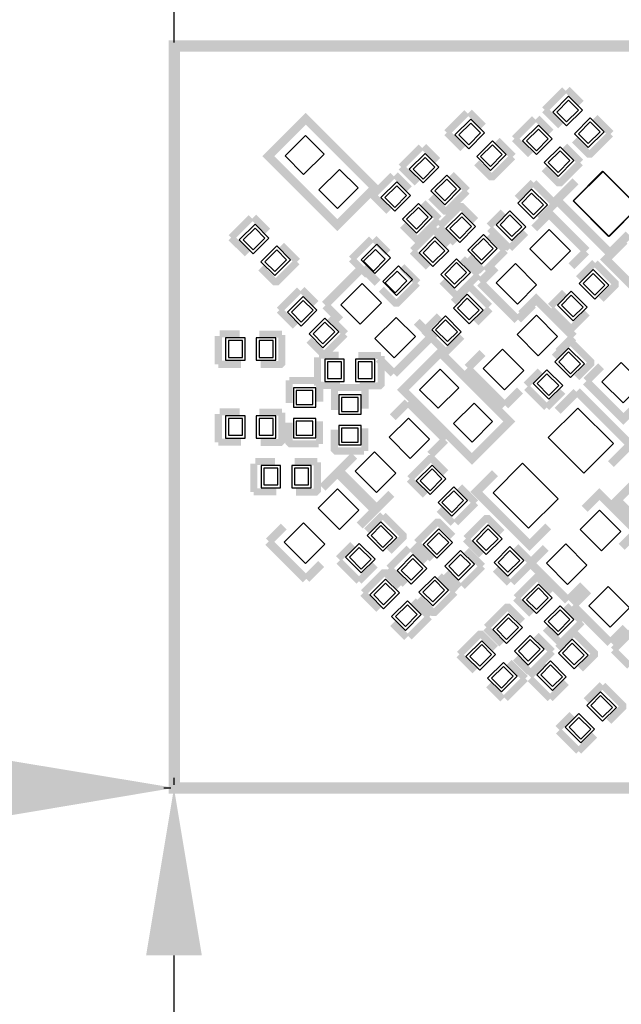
# Model space of a CAD drawing. Extents: x -7 to 161, y -5 to 58.
# Tile 9 of 13: x 118 to 128, y 18 to 36. Entities that reach past the tile are written whole.
import ezdxf

# ---------------------------------------------------------------- set-up
doc = ezdxf.new("R2010")
doc.units = 0
doc.header["$MEASUREMENT"] = 0
doc.layers.get('0').update_dxf_attribs({"linetype": 'CONTINUOUS'})
doc.layers.get('Defpoints').update_dxf_attribs({"linetype": 'CONTINUOUS'})
for name, color, linetype in [('BG_SILKSCREEN_BOTTOM', 7, 'CONTINUOUS'), ('PG_SILKSCREEN_BOTTOM', 7, 'CONTINUOUS'), ('PIN_BOTTOM', 254, 'CONTINUOUS'), ('PIN_SOLDERMASK_BOTTOM', 254, 'CONTINUOUS')]:
    doc.layers.add(name, color=color, linetype=linetype)
doc.dimstyles.get("Standard").update_dxf_attribs({"dimtxt": 0.18, "dimasz": 0.18, "dimexe": 0.18, "dimexo": 0.0625, "dimgap": 0.09, "dimtad": 0, "dimtih": 1, "dimtoh": 1, "dimdec": 4, "dimzin": 0, "dimdsep": 46, "dimtxsty": 'STANDARD', "dimcen": 0.09, "dimadec": 0, "dimazin": 0, "dimtfac": 1, "dimtdec": 4, "dimtofl": 0, "dimtmove": 0, "dimatfit": 3, "dimfxl": 1, "dimtolj": 1, "dimtzin": 0, "dimarcsym": 0})

# ---------------------------------------------------------------- blocks, each defined once
blk = doc.blocks.new('*D17')
at = {"color": 0, "linetype": 'Continuous', "lineweight": -2, "transparency": 16777216}
for p, q in [((120.464, 35.47), (120.464, 40.347)), ((136.186, 35.47), (136.186, 40.347)), ((123.464, 40.167), (125.902, 40.167)), ((133.186, 40.167), (130.748, 40.167))]:
    blk.add_line(p, q, dxfattribs=at)
at = {"color": 0, "linetype": 'Continuous', "transparency": 16777216}
for points in [[(123.464, 40.667), (123.464, 39.667), (120.464, 40.167)], [(133.186, 40.667), (133.186, 39.667), (136.186, 40.167)]]:
    blk.add_solid(points, dxfattribs=at)
at = {"layer": 'Defpoints', "color": 0, "linetype": 'Continuous', "transparency": 16777216}
for p in [(136.186, 40.167), (120.464, 35.408), (136.186, 35.408)]:
    blk.add_point(p, dxfattribs=at)
at = {"color": 0, "linetype": 'Continuous', "transparency": 16777216, "insert": (128.325, 40.167), "char_height": 1, "attachment_point": 5}
blk.add_mtext('\\A1;15.7mm', dxfattribs=at)
blk = doc.blocks.new('*D18')
at = {"color": 0, "linetype": 'Continuous', "lineweight": -2, "transparency": 16777216}
for p, q in [((99.229, 22.135), (99.229, 22.258)), ((120.464, 22.16), (120.464, 22.284)), ((102.229, 22.082), (107.423, 22.088)), ((117.464, 22.1), (112.27, 22.094))]:
    blk.add_line(p, q, dxfattribs=at)
at = {"color": 0, "linetype": 'Continuous', "transparency": 16777216}
for points in [[(117.463, 22.6), (117.464, 21.6), (120.464, 22.104)], [(102.229, 22.582), (102.23, 21.582), (99.229, 22.078)]]:
    blk.add_solid(points, dxfattribs=at)
at = {"layer": 'Defpoints', "color": 0, "linetype": 'Continuous', "transparency": 16777216}
for p in [(99.229, 22.078), (99.229, 22.072), (120.464, 22.098)]:
    blk.add_point(p, dxfattribs=at)
at = {"color": 0, "linetype": 'Continuous', "transparency": 16777216, "insert": (109.847, 22.091), "char_height": 1, "attachment_point": 5}
blk.add_mtext('\\A1;21.2mm', dxfattribs=at)
blk = doc.blocks.new('*D19')
at = {"color": 0, "linetype": 'Continuous', "lineweight": -2, "transparency": 16777216}
for p, q in [((120.401, 22.098), (120.279, 22.098)), ((120.459, 19.098), (120.459, 11.893)), ((120.459, 3.508), (120.459, 10.713)), ((120.401, 0.508), (120.279, 0.508))]:
    blk.add_line(p, q, dxfattribs=at)
at = {"color": 0, "linetype": 'Continuous', "transparency": 16777216}
for points in [[(119.959, 19.098), (120.959, 19.098), (120.459, 22.098)], [(119.959, 3.508), (120.959, 3.508), (120.459, 0.508)]]:
    blk.add_solid(points, dxfattribs=at)
at = {"layer": 'Defpoints', "color": 0, "linetype": 'Continuous', "transparency": 16777216}
for p in [(120.464, 22.098), (120.459, 0.508), (120.464, 0.508)]:
    blk.add_point(p, dxfattribs=at)
at = {"color": 0, "linetype": 'Continuous', "transparency": 16777216, "insert": (120.459, 11.303), "char_height": 1, "attachment_point": 5}
blk.add_mtext('\\A1;21.6mm', dxfattribs=at)

msp = doc.modelspace()

# ---------------------------------------------------------------- linework, layer by layer
at = {"layer": 'BG_SILKSCREEN_BOTTOM', "const_width": 0.2032}
msp.add_lwpolyline([(120.46386, 35.4076), (136.18646, 35.4076), (136.18646, 22.098), (120.46386, 22.098), (120.46386, 35.4076)], dxfattribs=at)
at = {"layer": 'PG_SILKSCREEN_BOTTOM'}
for points, const_width in [([(127.10672, 34.26054), (127.46613, 34.61995)], 0.127), ([(127.51083, 34.62884), (127.76229, 34.37738)], 0.127), ([(125.35285, 33.85083), (125.71226, 34.21024)], 0.127), ([(125.75696, 34.21913), (126.00842, 33.96767)], 0.127), ([(127.39425, 33.97326), (127.10672, 34.26054)], 0.127), ([(124.00716, 32.91713), (122.8225, 34.10153), (122.15092, 33.42996), (123.38841, 32.19247), (124.05999, 32.86404), (124.00716, 32.91713)], 0.15011), ([(126.56443, 33.74415), (126.92384, 34.10356)], 0.127), ([(126.96854, 34.11245), (127.22, 33.86099)], 0.127), ([(128.00816, 34.12515), (128.29544, 33.83788)], 0.127), ([(125.64038, 33.56356), (125.35285, 33.85083)], 0.127), ([(126.25429, 33.71545), (126.54157, 33.42818)], 0.127), ([(126.85196, 33.45688), (126.56443, 33.74415)], 0.127), ([(128.28655, 33.82874), (127.92739, 33.46958), (127.89132, 33.46958), (127.63986, 33.72104)], 0.127), ([(124.53243, 33.23615), (124.89184, 33.59556)], 0.127), ([(124.93654, 33.60445), (125.188, 33.35299)], 0.127), ([(127.46587, 33.60877), (127.75315, 33.3215)], 0.127), ([(126.53268, 33.41903), (126.17352, 33.05988), (126.13745, 33.05988), (125.88599, 33.31134)], 0.127), ([(127.74426, 33.31235), (127.3851, 32.9532), (127.34903, 32.9532), (127.09757, 33.20466)], 0.127), ([(124.81996, 32.94888), (124.53243, 33.23615)], 0.127), ([(124.02443, 32.72815), (124.38384, 33.08756)], 0.127), ([(124.42854, 33.09645), (124.68, 32.84499)], 0.127), ([(125.43387, 33.10077), (125.72115, 32.8135)], 0.127), ([(126.61472, 32.67405), (126.90199, 32.96133)], 0.127), ([(126.91114, 32.95244), (127.27029, 32.59328), (127.27029, 32.55721), (127.01883, 32.30575)], 0.127), ([(128.61345, 32.02534), (128.27766, 31.68955), (127.32338, 32.64383), (127.65917, 32.97961)], 0.15011), ([(125.71226, 32.80435), (125.3531, 32.4452), (125.31703, 32.4452), (125.06557, 32.69666)], 0.127), ([(124.31196, 32.44088), (124.02443, 32.72815)], 0.127), ([(124.92587, 32.59277), (125.21315, 32.3055)], 0.127), ([(125.22128, 32.16986), (125.58043, 32.52902), (125.6165, 32.52902), (125.86796, 32.27756)], 0.127), ([(126.11104, 32.17672), (126.3625, 32.42818)], 0.127), ([(127.85678, 31.72892), (127.1852, 32.40049), (126.92003, 32.13557)], 0.15011), ([(121.48443, 31.96615), (121.84384, 32.32556)], 0.127), ([(121.88854, 32.33445), (122.14, 32.08299)], 0.127), ([(125.20426, 32.29635), (124.8451, 31.9372), (124.80903, 31.9372), (124.55757, 32.18866)], 0.127), ([(124.74045, 31.73705), (125.09961, 32.0962), (125.13568, 32.0962), (125.38714, 31.84474)], 0.127), ([(125.49966, 31.87344), (125.21239, 32.16072)], 0.127), ([(126.47934, 31.77261), (126.11993, 32.13202)], 0.127), ([(121.77196, 31.67888), (121.48443, 31.96615)], 0.127), ([(123.64343, 31.58515), (124.00284, 31.94456)], 0.127), ([(124.04754, 31.95345), (124.299, 31.70199)], 0.127), ([(126.11358, 32.02534), (126.40111, 31.73806)], 0.127), ([(126.76661, 32.06013), (126.47934, 31.77261)], 0.127), ([(129.49381, 30.96108), (129.15802, 30.62529), (128.20374, 31.57957), (128.53953, 31.91535)], 0.15011), ([(122.38587, 31.83077), (122.67315, 31.5435)], 0.127), ([(125.01884, 31.44063), (124.73156, 31.7279)], 0.127), ([(126.40111, 31.73806), (126.0417, 31.37865)], 0.127), ([(127.84992, 31.71977), (127.585, 31.45485)], 0.15011), ([(123.93096, 31.29788), (123.64343, 31.58515)], 0.127), ([(125.63276, 31.59252), (125.92028, 31.30525)], 0.127), ([(125.99699, 31.36976), (125.74553, 31.62122)], 0.127), ([(122.66426, 31.53435), (122.3051, 31.1752), (122.26903, 31.1752), (122.01757, 31.42666)], 0.127), ([(123.16692, 30.76296), (123.8385, 31.43453)], 0.15011), ([(124.11257, 31.15843), (123.84739, 31.42361)], 0.15011), ([(124.54487, 31.44977), (124.83215, 31.1625)], 0.127), ([(126.22381, 31.43707), (125.95864, 31.1719)], 0.15011), ([(127.71505, 31.23362), (128.00232, 31.52089)], 0.127), ([(128.01147, 31.512), (128.37062, 31.15285), (128.37062, 31.11678), (128.11916, 30.86532)], 0.127), ([(125.51617, 30.93695), (125.26471, 31.18841)], 0.127), ([(125.92028, 31.30525), (125.56087, 30.94584)], 0.127), ([(122.34803, 30.67075), (122.70744, 31.03016)], 0.127), ([(122.75214, 31.03905), (123.0036, 30.78759)], 0.127), ([(124.82326, 31.15335), (124.4641, 30.7942), (124.42803, 30.7942), (124.17657, 31.04566)], 0.127), ([(125.46943, 30.81147), (125.75671, 31.099)], 0.127), ([(125.75671, 31.099), (126.11612, 30.73959)], 0.127), ([(126.61929, 30.49143), (125.94772, 31.16301)], 0.15011), ([(127.62513, 30.19247), (126.95356, 30.86405), (126.68838, 30.59913)], 0.15011), ([(127.21137, 30.73629), (127.46283, 30.98775)], 0.127), ([(122.63556, 30.38348), (122.34803, 30.67075)], 0.127), ([(123.44074, 30.48686), (123.17556, 30.75203)], 0.15011), ([(126.12501, 30.69488), (125.87355, 30.44342)], 0.127), ([(126.89539, 30.76524), (126.63021, 30.50007)], 0.15011), ([(127.57967, 30.33217), (127.22026, 30.69158)], 0.127), ([(123.24947, 30.53537), (123.53675, 30.2481)], 0.127), ([(125.32491, 29.91917), (124.96575, 30.27832), (124.96575, 30.31439), (125.21721, 30.56585)], 0.127), ([(127.86694, 30.6197), (127.57967, 30.33217)], 0.127), ([(124.40441, 29.52547), (125.07599, 30.19704), (124.81107, 30.46222)], 0.15011), ([(121.25481, 29.69717), (121.25481, 30.20517)], 0.127), ([(121.28021, 30.24327), (121.63581, 30.24327)], 0.127), ([(121.98786, 30.2387), (122.39426, 30.2387)], 0.127), ([(122.39426, 30.226), (122.39426, 29.718), (122.36886, 29.6926), (122.01326, 29.6926)], 0.127), ([(123.52786, 30.23895), (123.1687, 29.8798), (123.13263, 29.8798), (122.88117, 30.13126)], 0.127), ([(125.62133, 30.19755), (125.33405, 29.91028)], 0.127), ([(127.61827, 30.18333), (127.35335, 29.91841)], 0.15011), ([(124.61676, 29.18587), (125.80141, 28.00147), (126.47299, 28.67304), (125.2355, 29.91053), (124.56392, 29.23896), (124.61676, 29.18587)], 0.15011), ([(127.27791, 29.8262), (127.56519, 30.11348)], 0.127), ([(127.57433, 30.10459), (127.93349, 29.74543), (127.93349, 29.70936), (127.68203, 29.4579)], 0.127), ([(123.03281, 29.31617), (123.03281, 29.82417)], 0.127), ([(123.05821, 29.86227), (123.41381, 29.86227)], 0.127), ([(123.76586, 29.8577), (124.17226, 29.8577)], 0.127), ([(124.17226, 29.845), (124.17226, 29.337), (124.14686, 29.3116), (123.79126, 29.3116)], 0.127), ([(124.39527, 29.53233), (124.13035, 29.79725)], 0.15011), ([(125.99217, 29.90063), (125.72699, 29.63545)], 0.15011), ([(121.66121, 29.69717), (121.25481, 29.69717)], 0.127), ([(126.38764, 28.95498), (125.71607, 29.62656)], 0.15011), ([(127.85348, 29.39872), (128.1184, 29.66364)], 0.15011), ([(126.77423, 29.32887), (127.02569, 29.58033)], 0.127), ([(122.52583, 29.00324), (122.52583, 29.40964)], 0.127), ([(122.52583, 29.40964), (123.03383, 29.40964)], 0.127), ([(123.43921, 29.31617), (123.03281, 29.31617)], 0.127), ([(123.07193, 29.38424), (123.07193, 29.02864)], 0.127), ([(123.33863, 28.87624), (123.33863, 29.28264)], 0.127), ([(123.33863, 29.28264), (123.84663, 29.28264)], 0.127), ([(123.88473, 29.25724), (123.88473, 28.90164)], 0.127), ([(127.14253, 28.92476), (126.78312, 29.28417)], 0.127), ([(127.84662, 29.38958), (128.5182, 28.718), (128.78337, 28.98292)], 0.15011), ([(126.66374, 29.2288), (126.39857, 28.96362)], 0.15011), ([(127.42981, 29.21229), (127.14253, 28.92476)], 0.127), ([(127.34065, 28.86507), (127.67644, 29.20086)], 0.15011), ([(128.63808, 28.26029), (127.68381, 29.21457)], 0.15011), ([(124.38231, 28.74772), (124.64749, 29.0129)], 0.15011), ([(124.65841, 29.02153), (125.32999, 28.34996)], 0.15011), ([(121.25481, 28.30017), (121.25481, 28.80817)], 0.127), ([(121.28021, 28.84627), (121.63581, 28.84627)], 0.127), ([(121.98786, 28.8417), (122.39426, 28.8417)], 0.127), ([(122.39426, 28.829), (122.39426, 28.321), (122.36886, 28.2956), (122.01326, 28.2956)], 0.127), ([(123.05466, 28.2702), (122.54666, 28.2702), (122.52126, 28.2956), (122.52126, 28.6512)], 0.127), ([(123.06736, 28.6766), (123.06736, 28.2702)], 0.127), ([(123.88016, 28.5496), (123.88016, 28.1432)], 0.127), ([(123.86746, 28.1432), (123.35946, 28.1432), (123.33406, 28.1686), (123.33406, 28.5242)], 0.127), ([(121.66121, 28.30017), (121.25481, 28.30017)], 0.127), ([(125.05389, 28.07589), (125.31907, 28.34107)], 0.15011), ([(128.63097, 28.24632), (128.29518, 27.91028)], 0.15011), ([(123.42778, 27.79319), (123.6927, 28.05811)], 0.15011), ([(121.88981, 27.41117), (121.88981, 27.91917)], 0.127), ([(121.91521, 27.95727), (122.27081, 27.95727)], 0.127), ([(122.62286, 27.9527), (123.02926, 27.9527)], 0.127), ([(123.02926, 27.94), (123.02926, 27.432), (123.00386, 27.4066), (122.64826, 27.4066)], 0.127), ([(124.68965, 27.64765), (125.04881, 28.0068), (125.08488, 28.0068), (125.33634, 27.75534)], 0.127), ([(124.05999, 27.07996), (123.38841, 27.75153), (123.12324, 27.48661)], 0.15011), ([(123.42092, 27.78404), (124.0925, 27.11247), (124.35768, 27.37739)], 0.15011), ([(127.17073, 26.79294), (126.83494, 26.45715), (125.88066, 27.41143), (126.21645, 27.74721)], 0.15011), ([(124.96804, 27.35123), (124.68076, 27.6385)], 0.127), ([(125.58196, 27.50312), (125.86948, 27.21585)], 0.127), ([(129.69701, 26.64308), (129.36122, 26.30729), (128.40694, 27.26157), (128.74273, 27.59735)], 0.15011), ([(122.29621, 27.41117), (121.88981, 27.41117)], 0.127), ([(128.75899, 26.69896), (128.08741, 27.37053), (127.82224, 27.10561)], 0.15011), ([(125.86948, 27.21585), (125.51007, 26.85644)], 0.127), ([(124.05313, 27.07081), (123.78821, 26.80589)], 0.15011), ([(123.91368, 26.71242), (124.20096, 26.99969)], 0.127), ([(124.2101, 26.9908), (124.56926, 26.63165), (124.56926, 26.59558), (124.3178, 26.34412)], 0.127), ([(125.46537, 26.84755), (125.21391, 27.09901)], 0.127), ([(122.42702, 26.78811), (122.16185, 26.52293)], 0.15011), ([(124.81081, 26.50541), (125.16997, 26.86456), (125.20604, 26.86456), (125.4575, 26.6131)], 0.127), ([(125.69651, 26.57399), (126.05567, 26.93314), (126.09173, 26.93314), (126.34319, 26.68168)], 0.127), ([(128.75213, 26.68981), (128.48721, 26.42489)], 0.15011), ([(122.8225, 25.84247), (122.15092, 26.51404)], 0.15011), ([(123.41, 26.21509), (123.66146, 26.46655)], 0.127), ([(125.0892, 26.20899), (124.80192, 26.49626)], 0.127), ([(125.97489, 26.27757), (125.68762, 26.56484)], 0.127), ([(126.58881, 26.42946), (126.87634, 26.14219)], 0.127), ([(127.12602, 26.40711), (126.86085, 26.14193)], 0.15011), ([(124.31653, 26.0416), (124.67594, 26.40101)], 0.127), ([(124.72064, 26.4099), (124.9721, 26.15844)], 0.127), ([(125.70311, 26.36088), (125.99064, 26.07361)], 0.127), ([(123.0986, 26.11628), (122.83342, 25.8511)], 0.15011), ([(123.7783, 25.81097), (123.41889, 26.17038)], 0.127), ([(124.06558, 26.0985), (123.7783, 25.81097)], 0.127), ([(125.99064, 26.07361), (125.63123, 25.7142)], 0.127), ([(126.87634, 26.14219), (126.51693, 25.78278)], 0.127), ([(127.5215, 25.46147), (126.84992, 26.13304)], 0.15011), ([(123.85653, 25.60168), (124.21569, 25.96083), (124.25176, 25.96083), (124.50322, 25.70937)], 0.127), ([(124.60406, 25.75433), (124.31653, 26.0416)], 0.127), ([(125.21797, 25.90622), (125.50525, 25.61895)], 0.127), ([(125.58653, 25.70531), (125.33507, 25.95677)], 0.127), ([(126.47223, 25.77389), (126.22077, 26.02535)], 0.127), ([(126.59465, 25.51405), (126.95381, 25.8732), (126.98988, 25.8732), (127.24134, 25.62174)], 0.127), ([(127.7976, 25.73528), (127.53242, 25.4701)], 0.15011), ([(124.13492, 25.30526), (123.84764, 25.59253)], 0.127), ([(125.49636, 25.6098), (125.1372, 25.25065), (125.10113, 25.25065), (124.84967, 25.50211)], 0.127), ([(127.88802, 25.64511), (127.62285, 25.37993)], 0.15011), ([(124.74884, 25.45715), (125.03636, 25.16988)], 0.127), ([(126.87304, 25.21763), (126.58576, 25.5049)], 0.127), ([(127.48696, 25.36952), (127.77448, 25.08225)], 0.127), ([(128.2835, 24.69947), (127.61192, 25.37104)], 0.15011), ([(126.06125, 24.98065), (126.42041, 25.3398), (126.45648, 25.3398), (126.70794, 25.08834)], 0.127), ([(124.63225, 24.80158), (124.38079, 25.05304)], 0.127), ([(125.03636, 25.16988), (124.67695, 24.81047)], 0.127), ([(127.77448, 25.08225), (127.41507, 24.72284)], 0.127), ([(125.57865, 24.49805), (125.93781, 24.8572), (125.97388, 24.8572), (126.22534, 24.60574)], 0.127), ([(126.33964, 24.68423), (126.05236, 24.9715)], 0.127), ([(126.95356, 24.83612), (127.24108, 24.54885)], 0.127), ([(127.37037, 24.71395), (127.11891, 24.96541)], 0.127), ([(127.34268, 24.60422), (127.62996, 24.89149)], 0.127), ([(127.6391, 24.8826), (127.99826, 24.52345), (127.99826, 24.48738), (127.7468, 24.23592)], 0.127), ([(128.5596, 24.97328), (128.29442, 24.7081)], 0.15011), ([(128.34243, 24.57475), (128.70184, 24.93416)], 0.127), ([(125.85704, 24.20163), (125.56976, 24.4889)], 0.127), ([(127.24108, 24.54885), (126.88167, 24.18944)], 0.127), ([(128.62996, 24.28748), (128.34243, 24.57475)], 0.127), ([(126.47096, 24.35352), (126.75848, 24.06625)], 0.127), ([(126.83697, 24.18055), (126.58551, 24.43201)], 0.127), ([(126.839, 24.10689), (127.09046, 24.35835)], 0.127), ([(126.35437, 23.69795), (126.10291, 23.94941)], 0.127), ([(126.75848, 24.06625), (126.39907, 23.70684)], 0.127), ([(127.2073, 23.70277), (126.84789, 24.06218)], 0.127), ([(127.49458, 23.9903), (127.2073, 23.70277)], 0.127), ([(127.85068, 23.66442), (128.13796, 23.95169)], 0.127), ([(128.1471, 23.9428), (128.50626, 23.58365), (128.50626, 23.54758), (128.2548, 23.29612)], 0.127), ([(127.347, 23.16709), (127.59846, 23.41855)], 0.127), ([(127.7153, 22.76297), (127.35589, 23.12238)], 0.127), ([(128.00258, 23.0505), (127.7153, 22.76297)], 0.127)]:
    msp.add_lwpolyline(points, dxfattribs=dict(at, const_width=const_width))
at = {"layer": 'PIN_BOTTOM'}
for points in [[(127.49949, 34.04452), (127.7116, 34.25664), (127.53487, 34.43337), (127.32276, 34.22125)], [(127.49949, 34.04452), (127.7116, 34.25664), (127.53487, 34.43337), (127.32276, 34.22125)], [(125.74562, 33.63482), (125.95773, 33.84694), (125.781, 34.02367), (125.56889, 33.81155)], [(125.74562, 33.63482), (125.95773, 33.84694), (125.781, 34.02367), (125.56889, 33.81155)], [(126.9572, 33.52814), (127.16931, 33.74025), (126.99258, 33.91699), (126.78047, 33.70487)], [(126.9572, 33.52814), (127.16931, 33.74025), (126.99258, 33.91699), (126.78047, 33.70487)], [(127.88862, 33.6554), (128.10073, 33.86751), (127.924, 34.04424), (127.71189, 33.83213)], [(127.88862, 33.6554), (128.10073, 33.86751), (127.924, 34.04424), (127.71189, 33.83213)], [(122.45146, 33.43335), (122.78373, 33.10108), (123.15138, 33.46873), (122.81911, 33.801)], [(126.13475, 33.24569), (126.34686, 33.45781), (126.17013, 33.63454), (125.95802, 33.42242)], [(126.13475, 33.24569), (126.34686, 33.45781), (126.17013, 33.63454), (125.95802, 33.42242)], [(124.9252, 33.02014), (125.13731, 33.23225), (124.96058, 33.40899), (124.74847, 33.19687)], [(124.9252, 33.02014), (125.13731, 33.23225), (124.96058, 33.40899), (124.74847, 33.19687)], [(127.34633, 33.13901), (127.55844, 33.35113), (127.38171, 33.52786), (127.1696, 33.31574)], [(127.34633, 33.13901), (127.55844, 33.35113), (127.38171, 33.52786), (127.1696, 33.31574)], [(123.05953, 32.82527), (123.3918, 32.493), (123.75945, 32.86065), (123.42718, 33.19292)], [(125.31433, 32.63101), (125.52644, 32.84313), (125.34971, 33.01986), (125.1376, 32.80774)], [(125.31433, 32.63101), (125.52644, 32.84313), (125.34971, 33.01986), (125.1376, 32.80774)], [(128.15406, 33.15657), (127.62369, 32.6262), (128.26003, 31.98986), (128.7904, 32.52023)], [(124.4172, 32.51214), (124.62931, 32.72425), (124.45258, 32.90099), (124.24047, 32.68887)], [(124.4172, 32.51214), (124.62931, 32.72425), (124.45258, 32.90099), (124.24047, 32.68887)], [(127.08448, 32.55451), (126.87236, 32.76662), (126.69563, 32.58989), (126.90775, 32.37778)], [(127.08448, 32.55451), (126.87236, 32.76662), (126.69563, 32.58989), (126.90775, 32.37778)], [(124.80633, 32.12301), (125.01844, 32.33513), (124.84171, 32.51186), (124.6296, 32.29975)], [(124.80633, 32.12301), (125.01844, 32.33513), (124.84171, 32.51186), (124.6296, 32.29975)], [(125.6192, 32.3432), (125.40709, 32.13109), (125.58382, 31.95436), (125.79594, 32.16647)], [(125.6192, 32.3432), (125.40709, 32.13109), (125.58382, 31.95436), (125.79594, 32.16647)], [(126.69535, 32.16538), (126.48324, 32.37749), (126.3065, 32.20076), (126.51862, 31.98865)], [(126.69535, 32.16538), (126.48324, 32.37749), (126.3065, 32.20076), (126.51862, 31.98865)], [(121.8772, 31.75014), (122.08931, 31.96225), (121.91258, 32.13899), (121.70047, 31.92687)], [(121.8772, 31.75014), (122.08931, 31.96225), (121.91258, 32.13899), (121.70047, 31.92687)], [(127.22398, 31.38585), (127.57043, 31.73231), (127.18859, 32.11415), (126.84214, 31.76769)], [(125.13838, 31.91039), (124.92627, 31.69827), (125.103, 31.52154), (125.31511, 31.73365)], [(125.13838, 31.91039), (124.92627, 31.69827), (125.103, 31.52154), (125.31511, 31.73365)], [(126.00833, 31.95407), (125.79622, 31.74196), (125.97295, 31.56523), (126.18506, 31.77734)], [(126.00833, 31.95407), (125.79622, 31.74196), (125.97295, 31.56523), (126.18506, 31.77734)], [(122.26633, 31.36101), (122.47844, 31.57313), (122.30171, 31.74986), (122.0896, 31.53775)], [(122.26633, 31.36101), (122.47844, 31.57313), (122.30171, 31.74986), (122.0896, 31.53775)], [(124.0362, 31.36914), (124.24831, 31.58125), (124.07158, 31.75799), (123.85947, 31.54587)], [(124.0362, 31.36914), (124.24831, 31.58125), (124.07158, 31.75799), (123.85947, 31.54587)], [(125.52751, 31.52126), (125.3154, 31.30915), (125.49213, 31.13241), (125.70424, 31.34453)], [(125.52751, 31.52126), (125.3154, 31.30915), (125.49213, 31.13241), (125.70424, 31.34453)], [(126.6159, 30.77777), (126.96236, 31.12423), (126.58052, 31.50607), (126.23406, 31.15961)], [(124.42533, 30.98001), (124.63744, 31.19213), (124.46071, 31.36886), (124.2486, 31.15675)], [(124.42533, 30.98001), (124.63744, 31.19213), (124.46071, 31.36886), (124.2486, 31.15675)], [(128.18481, 31.11407), (127.97269, 31.32619), (127.79596, 31.14945), (128.00807, 30.93734)], [(128.18481, 31.11407), (127.97269, 31.32619), (127.79596, 31.14945), (128.00807, 30.93734)], [(123.45327, 30.76635), (123.79973, 30.41989), (124.18157, 30.80173), (123.83511, 31.14819)], [(127.79568, 30.72495), (127.58356, 30.93706), (127.40683, 30.76033), (127.61895, 30.54821)], [(127.79568, 30.72495), (127.58356, 30.93706), (127.40683, 30.76033), (127.61895, 30.54821)], [(122.7408, 30.45474), (122.95291, 30.66686), (122.77618, 30.84359), (122.56407, 30.63147)], [(122.7408, 30.45474), (122.95291, 30.66686), (122.77618, 30.84359), (122.56407, 30.63147)], [(125.54069, 30.70622), (125.75281, 30.49411), (125.92954, 30.67084), (125.71743, 30.88296)], [(125.54069, 30.70622), (125.75281, 30.49411), (125.92954, 30.67084), (125.71743, 30.88296)], [(126.99233, 29.84941), (127.33879, 30.19586), (126.95695, 30.5777), (126.61049, 30.23125)], [(123.12993, 30.06561), (123.34204, 30.27773), (123.16531, 30.45446), (122.9532, 30.24235)], [(123.12993, 30.06561), (123.34204, 30.27773), (123.16531, 30.45446), (122.9532, 30.24235)], [(124.06134, 30.15827), (124.4078, 29.81181), (124.78964, 30.19365), (124.44318, 30.54011)], [(125.15157, 30.3171), (125.36368, 30.10498), (125.54041, 30.28171), (125.3283, 30.49383)], [(125.15157, 30.3171), (125.36368, 30.10498), (125.54041, 30.28171), (125.3283, 30.49383)], [(121.68534, 29.82189), (121.68534, 30.12186), (121.43541, 30.12186), (121.43541, 29.82189)], [(121.68534, 29.82189), (121.68534, 30.12186), (121.43541, 30.12186), (121.43541, 29.82189)], [(122.23551, 29.82189), (122.23551, 30.12186), (121.98557, 30.12186), (121.98557, 29.82189)], [(122.23551, 29.82189), (122.23551, 30.12186), (121.98557, 30.12186), (121.98557, 29.82189)], [(126.38425, 29.24133), (126.73071, 29.58779), (126.34887, 29.96963), (126.00241, 29.62317)], [(127.74767, 29.70666), (127.53556, 29.91877), (127.35883, 29.74204), (127.57094, 29.52993)], [(127.74767, 29.70666), (127.53556, 29.91877), (127.35883, 29.74204), (127.57094, 29.52993)], [(123.46334, 29.44089), (123.46334, 29.74086), (123.21341, 29.74086), (123.21341, 29.44089)], [(123.46334, 29.44089), (123.46334, 29.74086), (123.21341, 29.74086), (123.21341, 29.44089)], [(124.01351, 29.44089), (124.01351, 29.74086), (123.76357, 29.74086), (123.76357, 29.44089)], [(124.01351, 29.44089), (124.01351, 29.74086), (123.76357, 29.74086), (123.76357, 29.44089)], [(128.47942, 29.73265), (128.13296, 29.38619), (128.5148, 29.00435), (128.86126, 29.35081)], [(125.56438, 29.27773), (125.23211, 29.61), (124.86446, 29.24235), (125.19673, 28.91008)], [(127.35854, 29.31753), (127.14643, 29.52964), (126.9697, 29.35291), (127.18181, 29.1408)], [(127.35854, 29.31753), (127.14643, 29.52964), (126.9697, 29.35291), (127.18181, 29.1408)], [(122.65067, 28.97911), (122.95064, 28.97911), (122.95064, 29.22905), (122.65067, 29.22905)], [(122.65067, 28.97911), (122.95064, 28.97911), (122.95064, 29.22905), (122.65067, 29.22905)], [(123.46347, 28.85211), (123.76344, 28.85211), (123.76344, 29.10205), (123.46347, 29.10205)], [(123.46347, 28.85211), (123.76344, 28.85211), (123.76344, 29.10205), (123.46347, 29.10205)], [(126.17245, 28.66965), (125.84018, 29.00192), (125.47253, 28.63427), (125.8048, 28.302)], [(127.70143, 28.91426), (127.17106, 28.38389), (127.8074, 27.74755), (128.33777, 28.27792)], [(121.68534, 28.42489), (121.68534, 28.72486), (121.43541, 28.72486), (121.43541, 28.42489)], [(121.68534, 28.42489), (121.68534, 28.72486), (121.43541, 28.72486), (121.43541, 28.42489)], [(122.23551, 28.42489), (122.23551, 28.72486), (121.98557, 28.72486), (121.98557, 28.42489)], [(122.23551, 28.42489), (122.23551, 28.72486), (121.98557, 28.72486), (121.98557, 28.42489)], [(122.65067, 28.42895), (122.95064, 28.42895), (122.95064, 28.67889), (122.65067, 28.67889)], [(122.65067, 28.42895), (122.95064, 28.42895), (122.95064, 28.67889), (122.65067, 28.67889)], [(124.6618, 28.73519), (124.31534, 28.38873), (124.69718, 28.00689), (125.04364, 28.35335)], [(123.46347, 28.30195), (123.76344, 28.30195), (123.76344, 28.55189), (123.46347, 28.55189)], [(123.46347, 28.30195), (123.76344, 28.30195), (123.76344, 28.55189), (123.46347, 28.55189)], [(124.05373, 28.12711), (123.70727, 27.78065), (124.08911, 27.39881), (124.43557, 27.74527)], [(126.71134, 27.92417), (126.18097, 27.3938), (126.81731, 26.75746), (127.34768, 27.28783)], [(122.32034, 27.53589), (122.32034, 27.83586), (122.07041, 27.83586), (122.07041, 27.53589)], [(122.32034, 27.53589), (122.32034, 27.83586), (122.07041, 27.83586), (122.07041, 27.53589)], [(122.87051, 27.53589), (122.87051, 27.83586), (122.62057, 27.83586), (122.62057, 27.53589)], [(122.87051, 27.53589), (122.87051, 27.83586), (122.62057, 27.83586), (122.62057, 27.53589)], [(125.08758, 27.82099), (124.87547, 27.60887), (125.0522, 27.43214), (125.26431, 27.64426)], [(125.08758, 27.82099), (124.87547, 27.60887), (125.0522, 27.43214), (125.26431, 27.64426)], [(123.42718, 26.73689), (123.77364, 27.08335), (123.3918, 27.46519), (123.04534, 27.11873)], [(125.47671, 27.43186), (125.2646, 27.21974), (125.44133, 27.04301), (125.65344, 27.25513)], [(125.47671, 27.43186), (125.2646, 27.21974), (125.44133, 27.04301), (125.65344, 27.25513)], [(128.12618, 26.35589), (128.47264, 26.70235), (128.0908, 27.08419), (127.74434, 26.73773)], [(122.81911, 26.12881), (123.16557, 26.47527), (122.78373, 26.85711), (122.43727, 26.51065)], [(124.38344, 26.59287), (124.17133, 26.80499), (123.9946, 26.62825), (124.20671, 26.41614)], [(124.38344, 26.59287), (124.17133, 26.80499), (123.9946, 26.62825), (124.20671, 26.41614)], [(125.20874, 26.67875), (124.99663, 26.46664), (125.17336, 26.2899), (125.38547, 26.50202)], [(125.20874, 26.67875), (124.99663, 26.46664), (125.17336, 26.2899), (125.38547, 26.50202)], [(126.09444, 26.74733), (125.88232, 26.53522), (126.05906, 26.35848), (126.27117, 26.5706)], [(126.09444, 26.74733), (125.88232, 26.53522), (126.05906, 26.35848), (126.27117, 26.5706)], [(123.99431, 26.20375), (123.7822, 26.41586), (123.60547, 26.23913), (123.81758, 26.02701)], [(123.99431, 26.20375), (123.7822, 26.41586), (123.60547, 26.23913), (123.81758, 26.02701)], [(126.48357, 26.3582), (126.27145, 26.14609), (126.44818, 25.96936), (126.6603, 26.18147)], [(126.48357, 26.3582), (126.27145, 26.14609), (126.44818, 25.96936), (126.6603, 26.18147)], [(127.51811, 25.74781), (127.86457, 26.09427), (127.48273, 26.47611), (127.13627, 26.12965)], [(124.7093, 25.82559), (124.92141, 26.0377), (124.74468, 26.21444), (124.53257, 26.00232)], [(124.7093, 25.82559), (124.92141, 26.0377), (124.74468, 26.21444), (124.53257, 26.00232)], [(125.59787, 26.28962), (125.38575, 26.07751), (125.56249, 25.90077), (125.7746, 26.11289)], [(125.59787, 26.28962), (125.38575, 26.07751), (125.56249, 25.90077), (125.7746, 26.11289)], [(125.09843, 25.43646), (125.31054, 25.64858), (125.13381, 25.82531), (124.9217, 25.6132)], [(125.09843, 25.43646), (125.31054, 25.64858), (125.13381, 25.82531), (124.9217, 25.6132)], [(124.25446, 25.77502), (124.04235, 25.5629), (124.21908, 25.38617), (124.43119, 25.59829)], [(124.25446, 25.77502), (124.04235, 25.5629), (124.21908, 25.38617), (124.43119, 25.59829)], [(126.99258, 25.68739), (126.78047, 25.47527), (126.9572, 25.29854), (127.16931, 25.51065)], [(126.99258, 25.68739), (126.78047, 25.47527), (126.9572, 25.29854), (127.16931, 25.51065)], [(128.28011, 24.98581), (128.62657, 25.33227), (128.24473, 25.71411), (127.89827, 25.36765)], [(124.64359, 25.38589), (124.43148, 25.17377), (124.60821, 24.99704), (124.82032, 25.20916)], [(124.64359, 25.38589), (124.43148, 25.17377), (124.60821, 24.99704), (124.82032, 25.20916)], [(127.38171, 25.29826), (127.1696, 25.08614), (127.34633, 24.90941), (127.55844, 25.12153)], [(127.38171, 25.29826), (127.1696, 25.08614), (127.34633, 24.90941), (127.55844, 25.12153)], [(126.45918, 25.15399), (126.24707, 24.94187), (126.4238, 24.76514), (126.63591, 24.97725)], [(126.45918, 25.15399), (126.24707, 24.94187), (126.4238, 24.76514), (126.63591, 24.97725)], [(126.84831, 24.76486), (126.6362, 24.55275), (126.81293, 24.37601), (127.02504, 24.58813)], [(126.84831, 24.76486), (126.6362, 24.55275), (126.81293, 24.37601), (127.02504, 24.58813)], [(125.97658, 24.67139), (125.76447, 24.45927), (125.9412, 24.28254), (126.15331, 24.49466)], [(125.97658, 24.67139), (125.76447, 24.45927), (125.9412, 24.28254), (126.15331, 24.49466)], [(127.81244, 24.48467), (127.60033, 24.69679), (127.4236, 24.52005), (127.63571, 24.30794)], [(127.81244, 24.48467), (127.60033, 24.69679), (127.4236, 24.52005), (127.63571, 24.30794)], [(126.36571, 24.28226), (126.1536, 24.07015), (126.33033, 23.89341), (126.54244, 24.10553)], [(126.36571, 24.28226), (126.1536, 24.07015), (126.33033, 23.89341), (126.54244, 24.10553)], [(127.42331, 24.09555), (127.2112, 24.30766), (127.03447, 24.13093), (127.24658, 23.91881)], [(127.42331, 24.09555), (127.2112, 24.30766), (127.03447, 24.13093), (127.24658, 23.91881)], [(128.32044, 23.54487), (128.10833, 23.75699), (127.9316, 23.58026), (128.14371, 23.36814)], [(128.32044, 23.54487), (128.10833, 23.75699), (127.9316, 23.58026), (128.14371, 23.36814)], [(127.93131, 23.15574), (127.7192, 23.36786), (127.54247, 23.19113), (127.75458, 22.97901)], [(127.93131, 23.15574), (127.7192, 23.36786), (127.54247, 23.19113), (127.75458, 22.97901)]]:
    msp.add_lwpolyline(points, close=True, dxfattribs=at)
at = {"layer": 'PIN_SOLDERMASK_BOTTOM'}
for points in [[(127.49949, 33.97376), (127.78237, 34.25664), (127.53487, 34.50413), (127.25199, 34.22125)], [(125.74562, 33.56406), (126.0285, 33.84694), (125.781, 34.09443), (125.49812, 33.81155)], [(127.88862, 33.58463), (128.1715, 33.86751), (127.924, 34.115), (127.64112, 33.83213)], [(126.9572, 33.45738), (127.24008, 33.74025), (126.99258, 33.98775), (126.7097, 33.70487)], [(122.45146, 33.43335), (122.78373, 33.10108), (123.15138, 33.46873), (122.81911, 33.801)], [(126.13475, 33.17493), (126.41763, 33.45781), (126.17013, 33.7053), (125.88725, 33.42242)], [(127.34633, 33.06825), (127.62921, 33.35113), (127.38171, 33.59862), (127.09883, 33.31574)], [(124.9252, 32.94938), (125.20808, 33.23225), (124.96058, 33.47975), (124.6777, 33.19687)], [(123.05953, 32.82527), (123.3918, 32.493), (123.75945, 32.86065), (123.42718, 33.19292)], [(125.31433, 32.56025), (125.59721, 32.84313), (125.34971, 33.09062), (125.06683, 32.80774)], [(128.14543, 33.15911), (127.61505, 32.62874), (128.25139, 31.9924), (128.78177, 32.52277)], [(124.4172, 32.44138), (124.70008, 32.72425), (124.45258, 32.97175), (124.1697, 32.68887)], [(127.15524, 32.55451), (126.87236, 32.83738), (126.62487, 32.58989), (126.90775, 32.30701)], [(124.80633, 32.05225), (125.08921, 32.33513), (124.84171, 32.58262), (124.55883, 32.29975)], [(125.6192, 32.41397), (125.33633, 32.13109), (125.58382, 31.88359), (125.8667, 32.16647)], [(126.76611, 32.16538), (126.48324, 32.44826), (126.23574, 32.20076), (126.51862, 31.91788)], [(121.8772, 31.67938), (122.16008, 31.96225), (121.91258, 32.20975), (121.6297, 31.92687)], [(125.13838, 31.98115), (124.8555, 31.69827), (125.103, 31.45078), (125.38588, 31.73365)], [(126.00833, 32.02484), (125.72545, 31.74196), (125.97295, 31.49447), (126.25583, 31.77734)], [(127.22398, 31.38585), (127.57043, 31.73231), (127.18859, 32.11415), (126.84214, 31.76769)], [(122.26633, 31.29025), (122.54921, 31.57313), (122.30171, 31.82062), (122.01883, 31.53775)], [(124.0616, 31.32378), (124.34448, 31.60665), (124.09698, 31.85415), (123.8141, 31.57127)], [(124.45073, 30.93465), (124.73361, 31.21753), (124.48611, 31.46502), (124.20323, 31.18214)], [(125.52751, 31.59202), (125.24463, 31.30915), (125.49213, 31.06165), (125.77501, 31.34453)], [(126.6159, 30.77777), (126.96236, 31.12423), (126.58052, 31.50607), (126.23406, 31.15961)], [(128.25557, 31.11407), (127.97269, 31.39695), (127.7252, 31.14945), (128.00807, 30.86658)], [(123.45327, 30.76635), (123.79973, 30.41989), (124.18157, 30.80173), (123.83511, 31.14819)], [(122.7408, 30.38398), (123.02368, 30.66686), (122.77618, 30.91435), (122.4933, 30.63147)], [(125.46993, 30.70622), (125.75281, 30.42335), (126.0003, 30.67084), (125.71743, 30.95372)], [(127.86644, 30.72495), (127.58356, 31.00782), (127.33607, 30.76033), (127.61895, 30.47745)], [(125.0808, 30.3171), (125.36368, 30.03422), (125.61118, 30.28171), (125.3283, 30.56459)], [(126.99233, 29.84941), (127.33879, 30.19586), (126.95695, 30.5777), (126.61049, 30.23125)], [(123.12993, 29.99485), (123.41281, 30.27773), (123.16531, 30.52522), (122.88243, 30.24235)], [(124.06134, 30.15827), (124.4078, 29.81181), (124.78964, 30.19365), (124.44318, 30.54011)], [(121.73538, 29.77185), (121.73538, 30.1719), (121.38537, 30.1719), (121.38537, 29.77185)], [(122.28554, 29.77185), (122.28554, 30.1719), (121.93553, 30.1719), (121.93553, 29.77185)], [(126.38425, 29.24133), (126.73071, 29.58779), (126.34887, 29.96963), (126.00241, 29.62317)], [(127.81844, 29.70666), (127.53556, 29.98954), (127.28806, 29.74204), (127.57094, 29.45916)], [(123.51338, 29.39085), (123.51338, 29.7909), (123.16337, 29.7909), (123.16337, 29.39085)], [(124.06354, 29.39085), (124.06354, 29.7909), (123.71353, 29.7909), (123.71353, 29.39085)], [(128.47942, 29.73265), (128.13296, 29.38619), (128.5148, 29.00435), (128.86126, 29.35081)], [(125.56438, 29.27773), (125.23211, 29.61), (124.86446, 29.24235), (125.19673, 28.91008)], [(127.42931, 29.31753), (127.14643, 29.60041), (126.89893, 29.35291), (127.18181, 29.07004)], [(122.60063, 28.92908), (123.00068, 28.92908), (123.00068, 29.27909), (122.60063, 29.27909)], [(123.41343, 28.80208), (123.81348, 28.80208), (123.81348, 29.15209), (123.41343, 29.15209)], [(126.17245, 28.66965), (125.84018, 29.00192), (125.47253, 28.63427), (125.8048, 28.302)], [(127.70143, 28.91426), (127.17106, 28.38389), (127.8074, 27.74755), (128.33777, 28.27792)], [(121.73538, 28.37485), (121.73538, 28.7749), (121.38537, 28.7749), (121.38537, 28.37485)], [(122.28554, 28.37485), (122.28554, 28.7749), (121.93553, 28.7749), (121.93553, 28.37485)], [(122.60063, 28.37891), (123.00068, 28.37891), (123.00068, 28.72892), (122.60063, 28.72892)], [(123.41343, 28.25191), (123.81348, 28.25191), (123.81348, 28.60192), (123.41343, 28.60192)], [(124.6618, 28.73519), (124.31534, 28.38873), (124.69718, 28.00689), (125.04364, 28.35335)], [(124.05373, 28.12711), (123.70727, 27.78065), (124.08911, 27.39881), (124.43557, 27.74527)], [(126.71134, 27.92417), (126.18097, 27.3938), (126.81731, 26.75746), (127.34768, 27.28783)], [(122.37038, 27.48585), (122.37038, 27.8859), (122.02037, 27.8859), (122.02037, 27.48585)], [(122.92054, 27.48585), (122.92054, 27.8859), (122.57053, 27.8859), (122.57053, 27.48585)], [(125.08758, 27.89175), (124.8047, 27.60887), (125.0522, 27.36138), (125.33508, 27.64426)], [(123.42718, 26.73689), (123.77364, 27.08335), (123.3918, 27.46519), (123.04534, 27.11873)], [(125.47671, 27.50262), (125.19383, 27.21974), (125.44133, 26.97225), (125.72421, 27.25513)], [(128.12618, 26.35589), (128.47264, 26.70235), (128.0908, 27.08419), (127.74434, 26.73773)], [(122.81911, 26.12881), (123.16557, 26.47527), (122.78373, 26.85711), (122.43727, 26.51065)], [(124.45421, 26.59287), (124.17133, 26.87575), (123.92383, 26.62825), (124.20671, 26.34538)], [(125.20874, 26.74951), (124.92586, 26.46664), (125.17336, 26.21914), (125.45624, 26.50202)], [(126.09444, 26.81809), (125.81156, 26.53522), (126.05906, 26.28772), (126.34193, 26.5706)], [(124.06508, 26.20375), (123.7822, 26.48662), (123.5347, 26.23913), (123.81758, 25.95625)], [(125.59787, 26.36039), (125.31499, 26.07751), (125.56249, 25.83001), (125.84536, 26.11289)], [(126.48357, 26.42897), (126.20069, 26.14609), (126.44818, 25.89859), (126.73106, 26.18147)], [(127.51811, 25.74781), (127.86457, 26.09427), (127.48273, 26.47611), (127.13627, 26.12965)], [(124.7093, 25.75483), (124.99218, 26.0377), (124.74468, 26.2852), (124.4618, 26.00232)], [(124.25446, 25.84578), (123.97158, 25.5629), (124.21908, 25.31541), (124.50196, 25.59829)], [(125.09843, 25.3657), (125.38131, 25.64858), (125.13381, 25.89607), (124.85093, 25.6132)], [(126.99258, 25.75815), (126.7097, 25.47527), (126.9572, 25.22778), (127.24008, 25.51065)], [(128.28011, 24.98581), (128.62657, 25.33227), (128.24473, 25.71411), (127.89827, 25.36765)], [(124.64359, 25.45665), (124.36071, 25.17377), (124.60821, 24.92628), (124.89109, 25.20916)], [(127.38171, 25.36902), (127.09883, 25.08614), (127.34633, 24.83865), (127.62921, 25.12153)], [(126.45918, 25.22475), (126.1763, 24.94187), (126.4238, 24.69438), (126.70668, 24.97725)], [(125.97658, 24.74215), (125.6937, 24.45927), (125.9412, 24.21178), (126.22408, 24.49466)], [(126.84831, 24.83562), (126.56543, 24.55275), (126.81293, 24.30525), (127.09581, 24.58813)], [(127.88321, 24.48467), (127.60033, 24.76755), (127.35283, 24.52005), (127.63571, 24.23718)], [(127.49408, 24.09555), (127.2112, 24.37842), (126.9637, 24.13093), (127.24658, 23.84805)], [(126.36571, 24.35302), (126.08283, 24.07015), (126.33033, 23.82265), (126.61321, 24.10553)], [(128.39121, 23.54487), (128.10833, 23.82775), (127.86083, 23.58026), (128.14371, 23.29738)], [(128.00208, 23.15574), (127.7192, 23.43862), (127.4717, 23.19113), (127.75458, 22.90825)]]:
    msp.add_lwpolyline(points, close=True, dxfattribs=at)

# ---------------------------------------------------------------- dimensions: what is measured, and where the dimension line sits
at = {"linetype": 'Continuous'}
dim = msp.add_linear_dim(base=(136.18646, 40.1674), p1=(120.46386, 35.4076), p2=(136.18646, 35.4076), text='15.7mm', dimstyle='Standard', override={"dimtxt": 1, "dimasz": 3}, dxfattribs=at)
dim.commit()
dim.dimension.update_dxf_attribs({"geometry": '*D17', "text_midpoint": (128.32516, 40.1674)})
dim = msp.add_aligned_dim(p1=(120.46386, 22.098), p2=(99.22946, 22.07235), distance=-0.00572, text='21.2mm', dimstyle='Standard', override={"dimtxt": 1, "dimasz": 3}, dxfattribs=at)
dim.commit()
dim.dimension.update_dxf_attribs({"geometry": '*D18', "text_midpoint": (109.84665, 22.09089)})
dim = msp.add_linear_dim(base=(120.45934, 0.508), p1=(120.46386, 22.098), p2=(120.46386, 0.508), angle=90, text='21.6mm', dimstyle='Standard', override={"dimtxt": 1, "dimasz": 3}, dxfattribs=at)
dim.commit()
dim.dimension.update_dxf_attribs({"geometry": '*D19', "text_midpoint": (120.45934, 11.303)})

doc.saveas('drawing.dxf')
